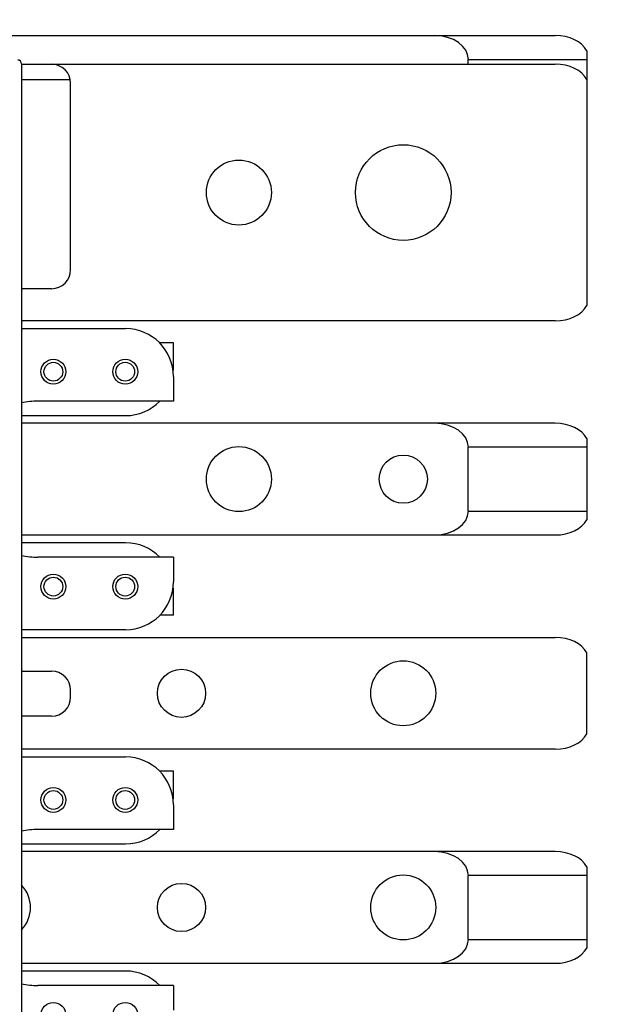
# Model space of a CAD drawing. Header units: inches. Extents: x 0.2 to 16.8, y 0.2 to 10.8.
# Tile 33 of 36: x 8.4 to 9.2, y 6.2 to 7.5. Entities that reach past the tile are written whole.
import ezdxf

# ---------------------------------------------------------------- set-up
doc = ezdxf.new("R2010")
doc.units = ezdxf.units.IN
doc.header["$LTSCALE"] = 0.935
doc.header["$MEASUREMENT"] = 0
doc.layers.get('0').update_dxf_attribs({"linetype": 'CONTINUOUS'})
doc.layers.add('DIMENSIONS', color=7, linetype='CONTINUOUS')
doc.styles.get("Standard").update_dxf_attribs({"font": 'txt', "width": 0.8})
doc.dimstyles.new('DIMSTYLE_2', dxfattribs={"dimtxt": 0.125, "dimasz": 0.18, "dimexe": 0.18, "dimexo": 0.0625, "dimgap": 0.09, "dimtad": 0, "dimtih": 1, "dimtoh": 1, "dimdec": 3, "dimzin": 4, "dimdsep": 46, "dimtxsty": 'STANDARD', "dimblk": '_FILLED', "dimblk1": '_FILLED', "dimblk2": '_FILLED', "dimcen": 0.09, "dimadec": 0, "dimazin": 0, "dimtp": 0.01, "dimtm": 0.01, "dimtfac": 1, "dimtdec": 3, "dimtofl": 0, "dimtmove": 0, "dimatfit": 3, "dimldrblk": '_FILLED', "dimfxl": 1, "dimtolj": 1, "dimtzin": 4, "dimarcsym": 0})

# ---------------------------------------------------------------- blocks, each defined once
blk = doc.blocks.new('_FILLED')
at = {"color": 0, "linetype": 'BYBLOCK'}
blk.add_solid([(0, 0), (-1, 0.1736), (-1, -0.1736)], dxfattribs=at)
blk = doc.blocks.new('*D26')
at = {"layer": 'DIMENSIONS', "color": 2, "linetype": 'CONTINUOUS'}
for p, q in [((8.1454, 8.2049), (10.2749, 8.2049)), ((10.1499, 8.2049), (10.1499, 5.7964)), ((10.1499, 3.1379), (10.1499, 5.5464)), ((8.0104, 3.1379), (10.2749, 3.1379))]:
    blk.add_line(p, q, dxfattribs=at)
at = {"layer": 'DIMENSIONS', "color": 2, "linetype": 'CONTINUOUS', "xscale": 0.18, "yscale": 0.18, "zscale": 0.18}
for p, rotation in [((10.1499, 8.2049), 90), ((10.1499, 3.1379), 270)]:
    blk.add_blockref('_FILLED', p, dxfattribs=dict(at, rotation=rotation))
at = {"layer": 'DIMENSIONS', "color": 2, "linetype": 'CONTINUOUS', "insert": (10.1499, 5.7339), "char_height": 0.125, "width": 1.325, "attachment_point": 2, "line_spacing_factor": 0.9}
blk.add_mtext('5.067{\\Ftxt.shx;\\W1.000000;\\H0.125000; }[128.7]', dxfattribs=at)

msp = doc.modelspace()

# ---------------------------------------------------------------- linework, layer by layer
at = {"color": 7, "linetype": 'CONTINUOUS'}
for p, q in [((8.1975, 7.4719), (9.1087, 7.4719)), ((9.1499, 7.4519), (9.1499, 7.1188)), ((8.4108, 7.4349), (8.4108, 3.9249)), ((8.4108, 7.4344), (9.1087, 7.4344)), ((8.9949, 7.4344), (8.9949, 7.4406)), ((8.4108, 7.4144), (8.4744, 7.4144)), ((8.4749, 7.1659), (8.4749, 7.4094)), ((8.4499, 7.1409), (8.4108, 7.1409)), ((9.1087, 7.0989), (8.4108, 7.0989)), ((8.4108, 7.0887), (8.5468, 7.0887)), ((8.6093, 7.0699), (8.5914, 7.0699)), ((8.6093, 7.0375), (8.6093, 7.0699)), ((8.6093, 7.0262), (8.6093, 6.9939)), ((8.6093, 6.9939), (8.4321, 6.9939)), ((8.4108, 6.975), (8.5468, 6.975)), ((9.1087, 6.9649), (8.4108, 6.9649)), ((9.1499, 6.9449), (9.1499, 6.8388)), ((8.9949, 6.8502), (8.9949, 6.9336)), ((8.4108, 6.8189), (9.1087, 6.8189)), ((8.5468, 6.8087), (8.4108, 6.8087)), ((8.6093, 6.7899), (8.4321, 6.7899)), ((8.6093, 6.7899), (8.6093, 6.7575)), ((8.6093, 6.7139), (8.6093, 6.7462)), ((8.6093, 6.7139), (8.5914, 6.7139)), ((8.5468, 6.695), (8.4108, 6.695)), ((8.4108, 6.6849), (9.1087, 6.6849)), ((9.1499, 6.5588), (9.1499, 6.6649)), ((8.4108, 6.6409), (8.4499, 6.6409)), ((8.4749, 6.6069), (8.4749, 6.6159)), ((8.4499, 6.5819), (8.4108, 6.5819)), ((9.1087, 6.5389), (8.4108, 6.5389)), ((8.4108, 6.5287), (8.5468, 6.5287)), ((8.6093, 6.5099), (8.5914, 6.5099)), ((8.6093, 6.4775), (8.6093, 6.5099)), ((8.6093, 6.4662), (8.6093, 6.4339)), ((8.6093, 6.4339), (8.4321, 6.4339)), ((8.4108, 6.415), (8.5468, 6.415)), ((9.1087, 6.4049), (8.4108, 6.4049)), ((8.9949, 6.2902), (8.9949, 6.3736)), ((9.1499, 6.3849), (9.1499, 6.2788)), ((8.4108, 6.2589), (9.1087, 6.2589)), ((8.5468, 6.2487), (8.4108, 6.2487)), ((8.6093, 6.2299), (8.4321, 6.2299)), ((8.6093, 6.2299), (8.6093, 6.1975))]:
    msp.add_line(p, q, dxfattribs=at)
at = {"color": 9, "linetype": 'CONTINUOUS'}
for p, q in [((8.9949, 7.4406), (9.1499, 7.4406)), ((9.1499, 6.9336), (8.9949, 6.9336)), ((8.9949, 6.8502), (9.1499, 6.8502)), ((9.1499, 6.3736), (8.9949, 6.3736)), ((8.9949, 6.2902), (9.1499, 6.2902))]:
    msp.add_line(p, q, dxfattribs=at)
at = {"color": 7, "linetype": 'CONTINUOUS'}
for centre, radius in [((8.9099, 7.2666), 0.0625), ((8.6949, 7.2666), 0.0425), ((8.4523, 7.0324), 0.0163), ((8.5463, 7.0324), 0.0163), ((8.6949, 6.8919), 0.0425), ((8.9099, 6.8919), 0.0315), ((8.4523, 6.7514), 0.0163), ((8.5463, 6.7514), 0.0163), ((8.6199, 6.6119), 0.0315), ((8.9099, 6.6119), 0.0425), ((8.4523, 6.4724), 0.0163), ((8.5463, 6.4724), 0.0163), ((8.9099, 6.3319), 0.0425), ((8.6199, 6.3319), 0.0315), ((8.4523, 6.1914), 0.0163), ((8.5463, 6.1914), 0.0163)]:
    msp.add_circle(centre, radius, dxfattribs=at)
at = {"color": 9, "linetype": 'CONTINUOUS'}
for centre in [(8.4523, 7.0324), (8.5463, 7.0324), (8.4523, 6.7514), (8.5463, 6.7514), (8.4523, 6.4724), (8.5463, 6.4724)]:
    msp.add_circle(centre, 0.0123, dxfattribs=at)
at = {"color": 7, "linetype": 'CONTINUOUS'}
for centre, radius, start, end in [((8.4058, 7.4349), 0.005, 0, 90), ((8.4499, 7.4094), 0.025, 0, 90), ((8.4499, 7.1659), 0.025, 270, 360), ((8.5468, 7.0262), 0.0625, 0, 90), ((8.5468, 7.0375), 0.0625, 354.8097, 360), ((8.4321, 6.8919), 0.102, 90, 102.0677), ((8.5468, 7.0375), 0.0625, 270, 315.6284), ((8.5468, 6.7462), 0.0625, 44.3716, 90), ((8.4321, 6.8919), 0.102, 257.9323, 270), ((8.5468, 6.7575), 0.0625, 270, 360), ((8.5468, 6.7462), 0.0625, 0, 5.1903), ((8.4499, 6.6159), 0.025, 0, 90), ((8.4499, 6.6069), 0.025, 270, 360), ((8.5468, 6.4662), 0.0625, 0, 90), ((8.5468, 6.4775), 0.0625, 354.8097, 360), ((8.4321, 6.3319), 0.102, 90, 102.0677), ((8.5468, 6.4775), 0.0625, 270, 315.6284), ((8.3799, 6.3319), 0.0425, 316.5647, 43.4353), ((8.5468, 6.1862), 0.0625, 44.3716, 90), ((8.4321, 6.3319), 0.102, 257.9323, 270)]:
    msp.add_arc(centre, radius, start, end, dxfattribs=at)
for centre, major_axis, start_param, end_param in [((8.9507, 7.4406), (0.0443, 0), 0, 1.570796), ((9.1087, 7.4406), (-0.0443, 0), -2.771313, -1.570796), ((9.1087, 7.4031), (0.0443, 0), 0.37028, 1.570796), ((9.1087, 7.1302), (0.0443, 0), -1.570796, -0.37028), ((8.9507, 6.9336), (-0.0443, 0), 3.141593, 4.712389), ((9.1087, 6.9336), (0.0443, 0), 0.37028, 1.570796), ((8.9507, 6.8502), (0.0443, 0), -1.570796, 0), ((9.1087, 6.8502), (0.0443, 0), -1.570796, -0.37028), ((9.1087, 6.6536), (0.0443, 0), 0.37028, 1.570796), ((9.1087, 6.5702), (0.0443, 0), -1.570796, -0.37028), ((8.9507, 6.3736), (-0.0443, 0), 3.141593, 4.712389), ((9.1087, 6.3736), (0.0443, 0), 0.37028, 1.570796), ((8.9507, 6.2902), (0.0443, 0), -1.570796, 0), ((9.1087, 6.2902), (0.0443, 0), -1.570796, -0.37028)]:
    msp.add_ellipse(centre, major_axis=major_axis, ratio=0.707107, start_param=start_param, end_param=end_param, dxfattribs=at)

# ---------------------------------------------------------------- dimensions: what is measured, and where the dimension line sits
at = {"layer": 'DIMENSIONS', "color": 2, "linetype": 'CONTINUOUS'}
dim = msp.add_linear_dim(base=(10.1499, 3.1379), p1=(8.1454, 8.2049), p2=(8.0104, 3.1379), angle=270, dimstyle='DIMSTYLE_2', dxfattribs=at)
dim.commit()
dim.dimension.update_dxf_attribs({"geometry": '*D26', "text_midpoint": (9.9999, 5.6714), "dimtype": 160})

doc.saveas('drawing.dxf')
